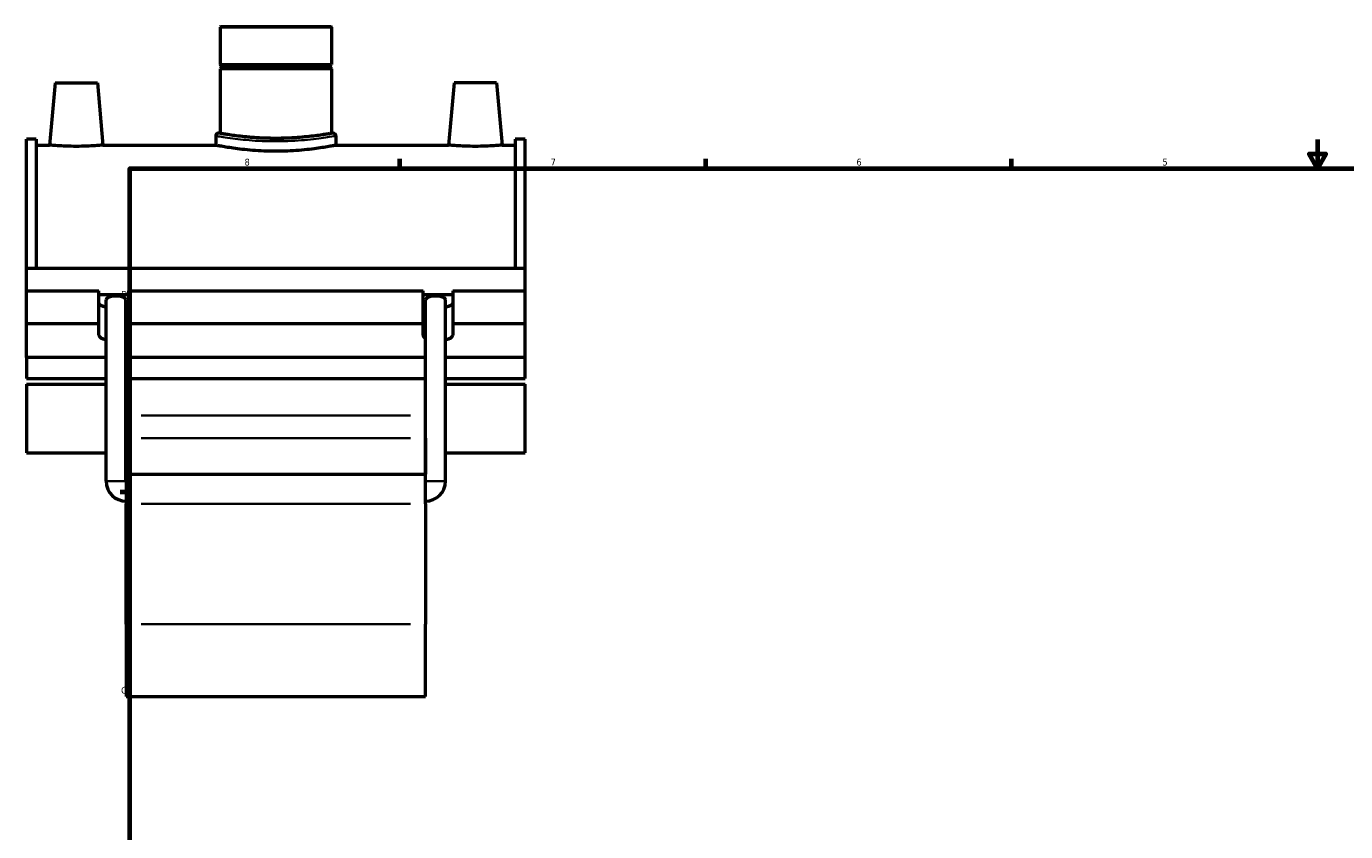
# Model space of a CAD drawing. Header units: inches. Extents: x -0.9 to 58, y -1.4 to 47.
# Tile 2 of 7: x -0.9 to 17.4, y 11.8 to 23. Entities that reach past the tile are written whole.
import ezdxf

# ---------------------------------------------------------------- set-up
doc = ezdxf.new("R2010")
doc.units = ezdxf.units.IN
doc.header["$MEASUREMENT"] = 0
for name, color, linetype, lineweight in [('Border (ANSI)', 7, 'Continuous', 70), ('Visible (ANSI)', 7, 'Continuous', 50), ('Visible Narrow (ANSI)', 7, 'Continuous', 35)]:
    doc.layers.add(name, color=color, linetype=linetype, lineweight=lineweight)
doc.styles.add('Note Text (ANSI)', font='tahoma.ttf')

# ---------------------------------------------------------------- blocks, each defined once
blk = doc.blocks.new('Borders Default Border')
at = {"layer": 'Border (ANSI)'}
for p, q in [((4.25, 21), (4.25, 21.134)), ((8.5, 21), (8.5, 21.134)), ((12.75, 21), (12.75, 21.134)), ((0.5, 16.5), (0.366, 16.5))]:
    blk.add_line(p, q, dxfattribs=at)
at = {"layer": 'Border (ANSI)', "flags": 128}
for points in [[(17, 21.4), (17, 21), (16.885, 21.2), (17.115, 21.2), (17, 21)], [(0.5, 1), (0.5, 21), (33.5, 21), (33.5, 1), (0.5, 1)]]:
    blk.add_lwpolyline(points, dxfattribs=at)
at = {"layer": 'Border (ANSI)', "color": 5, "true_color": 0x0000ff, "char_height": 0.0945, "attachment_point": 7, "style": 'Note Text (ANSI)'}
for s, insert in [('8', (2.094, 21.038)), ('7', (6.346, 21.04)), ('6', (10.595, 21.038)), ('5', (14.847, 21.038)), ('D', (0.378, 19.203)), ('C', (0.378, 13.701))]:
    blk.add_mtext(s, dxfattribs=dict(at, insert=insert))

msp = doc.modelspace()

# ---------------------------------------------------------------- linework, layer by layer
at = {"layer": 'Visible (ANSI)'}
for p, q in [((1.764, 22.973), (1.752, 22.961)), ((3.302, 22.961), (1.752, 22.961)), ((1.752, 22.961), (1.752, 22.442)), ((1.764, 22.973), (3.29, 22.973)), ((3.29, 22.973), (3.302, 22.961)), ((3.302, 22.961), (3.302, 22.442)), ((1.752, 22.442), (3.302, 22.442)), ((1.771, 22.423), (1.752, 22.442)), ((1.771, 22.403), (1.752, 22.383)), ((3.302, 22.383), (1.752, 22.383)), ((1.752, 22.383), (1.752, 21.487)), ((1.771, 22.423), (3.282, 22.423)), ((1.771, 22.423), (1.771, 22.403)), ((3.282, 22.403), (1.771, 22.403)), ((3.282, 22.423), (3.302, 22.442)), ((3.282, 22.423), (3.282, 22.403)), ((3.282, 22.403), (3.302, 22.383)), ((3.302, 22.383), (3.302, 21.487)), ((-0.54, 22.189), (-0.616, 21.323)), ((-0.54, 22.189), (0.05, 22.189)), ((0.05, 22.189), (0.126, 21.323)), ((5.004, 22.189), (4.928, 21.323)), ((5.594, 22.189), (5.004, 22.189)), ((5.594, 22.189), (5.67, 21.323)), ((1.692, 21.452), (1.692, 21.323)), ((1.752, 21.487), (1.728, 21.487)), ((3.326, 21.487), (3.302, 21.487)), ((3.362, 21.452), (3.362, 21.323)), ((-0.938, 19.612), (-0.938, 21.405)), ((-0.8, 21.405), (-0.938, 21.405)), ((-0.8, 21.405), (-0.8, 19.612)), ((-0.8, 21.323), (-0.616, 21.323)), ((0.126, 21.323), (1.692, 21.323)), ((3.362, 21.323), (4.928, 21.323)), ((5.67, 21.323), (5.853, 21.323)), ((5.853, 21.405), (5.853, 19.612)), ((5.992, 21.405), (5.853, 21.405)), ((5.992, 19.612), (5.992, 21.405)), ((-0.938, 19.612), (5.992, 19.612)), ((-0.938, 19.297), (-0.938, 19.612)), ((5.992, 19.297), (5.992, 19.612)), ((-0.938, 19.297), (0.068, 19.297)), ((-0.938, 18.845), (-0.938, 19.297)), ((0.068, 18.845), (0.068, 19.297)), ((0.068, 19.25), (0.481, 19.25)), ((0.481, 19.297), (0.481, 18.845)), ((0.481, 19.297), (4.573, 19.297)), ((4.573, 18.845), (4.573, 19.297)), ((4.573, 19.25), (4.985, 19.25)), ((4.985, 19.297), (4.985, 18.845)), ((4.985, 19.297), (5.992, 19.297)), ((5.992, 18.845), (5.992, 19.297)), ((0.17, 16.654), (0.17, 19.176)), ((0.444, 16.654), (0.444, 19.176)), ((4.609, 16.654), (4.609, 19.176)), ((4.884, 16.654), (4.884, 19.176)), ((-0.938, 18.845), (0.068, 18.845)), ((-0.938, 18.375), (-0.938, 18.845)), ((0.068, 18.681), (0.068, 18.845)), ((0.481, 18.845), (0.481, 18.681)), ((0.481, 18.845), (4.573, 18.845)), ((4.573, 18.681), (4.573, 18.845)), ((4.985, 18.845), (4.985, 18.681)), ((4.985, 18.845), (5.992, 18.845)), ((5.992, 18.375), (5.992, 18.845)), ((0.17, 18.375), (-0.938, 18.375)), ((-0.938, 18.375), (-0.938, 18.082)), ((4.609, 18.375), (0.444, 18.375)), ((5.992, 18.375), (4.884, 18.375)), ((5.992, 18.082), (5.992, 18.375)), ((-0.938, 18.082), (0.17, 18.082)), ((-0.938, 18.004), (-0.938, 17.047)), ((-0.938, 18.004), (0.17, 18.004)), ((0.444, 18.082), (4.609, 18.082)), ((0.444, 18.004), (0.448, 18.004)), ((0.448, 18.082), (0.448, 17.567)), ((4.606, 17.567), (4.606, 18.082)), ((4.606, 18.004), (4.609, 18.004)), ((4.884, 18.082), (5.992, 18.082)), ((4.884, 18.004), (5.992, 18.004)), ((5.992, 17.047), (5.992, 18.004)), ((0.448, 17.567), (0.448, 17.253)), ((4.606, 17.253), (4.606, 17.567)), ((0.448, 16.754), (0.448, 17.253)), ((4.606, 17.253), (4.606, 16.754)), ((-0.938, 17.047), (0.17, 17.047)), ((0.444, 17.047), (0.448, 17.047)), ((4.606, 17.047), (4.609, 17.047)), ((4.884, 17.047), (5.992, 17.047)), ((0.448, 16.754), (0.448, 16.341)), ((0.448, 16.754), (4.606, 16.754)), ((4.606, 16.341), (4.606, 16.754)), ((0.448, 14.666), (0.448, 16.341)), ((4.606, 16.341), (4.606, 14.666)), ((0.448, 14.666), (0.448, 13.662)), ((4.606, 13.662), (4.606, 14.666)), ((0.448, 13.662), (4.606, 13.662))]:
    msp.add_line(p, q, dxfattribs=at)
for centre, radius, start, end in [((1.728, 21.452), 0.0358, 90, 180), ((3.326, 21.452), 0.0358, 0, 90), ((0.448, 16.654), 0.278, 180, 270), ((0.448, 16.654), 0.00344, 180, 270), ((4.606, 16.654), 0.278, 270, 0), ((4.606, 16.654), 0.00344, 270, 0)]:
    msp.add_arc(centre, radius, start, end, dxfattribs=at)
for centre, major_axis, ratio, start_param, end_param in [((0.275, 19.133), (-0.206, 0), 0.34202, 0, 1.036311), ((0.307, 19.176), (0.137, 0), 0.36397, 0, 3.141593), ((0.275, 19.133), (0.206, 0), 0.34202, 5.680709, 6.283185), ((4.779, 19.133), (-0.206, 0), 0.34202, 0, 0.602476), ((4.747, 19.176), (0.137, 0), 0.36397, 0, 3.141593), ((4.779, 19.133), (0.206, 0), 0.34202, 5.246874, 6.283185), ((0.275, 18.681), (-0.206, 0), 0.34202, 0, 1.036311), ((0.275, 18.681), (0.206, 0), 0.34202, 5.680709, 6.283185), ((4.779, 18.681), (-0.206, 0), 0.34202, 0, 0.602476), ((4.779, 18.681), (0.206, 0), 0.34202, 5.246874, 6.283185)]:
    msp.add_ellipse(centre, major_axis=major_axis, ratio=ratio, start_param=start_param, end_param=end_param, dxfattribs=at)
for points, knots in [([(2.527, 21.417), (2.478, 21.417), (2.428, 21.418), (2.327, 21.421), (2.278, 21.424), (2.182, 21.431), (2.136, 21.435), (2.052, 21.443), (2.013, 21.448), (1.944, 21.457), (1.912, 21.461), (1.855, 21.47), (1.831, 21.474), (1.791, 21.48), (1.776, 21.483), (1.756, 21.487), (1.752, 21.487), (1.752, 21.487)], [0, 0, 0, 0, 0.371719, 0.371719, 0.743439, 0.743439, 1.115158, 1.115158, 1.486877, 1.486877, 1.858583, 1.858583, 2.230288, 2.230288, 2.601994, 2.601994, 2.973699, 2.973699, 2.973699, 2.973699]), ([(3.302, 21.487), (3.302, 21.487), (3.297, 21.487), (3.278, 21.483), (3.263, 21.48), (3.223, 21.474), (3.198, 21.47), (3.142, 21.461), (3.109, 21.457), (3.041, 21.448), (3.002, 21.443), (2.917, 21.435), (2.872, 21.431), (2.776, 21.424), (2.726, 21.421), (2.626, 21.418), (2.576, 21.417), (2.527, 21.417)], [8.921097, 8.921097, 8.921097, 8.921097, 9.292803, 9.292803, 9.664508, 9.664508, 10.036214, 10.036214, 10.407919, 10.407919, 10.779638, 10.779638, 11.151358, 11.151358, 11.523077, 11.523077, 11.894796, 11.894796, 11.894796, 11.894796]), ([(0.126, 21.323), (0.126, 21.323), (0.117, 21.322), (0.079, 21.319), (0.05, 21.316), (-0.015, 21.312), (-0.057, 21.31), (-0.149, 21.307), (-0.198, 21.306), (-0.292, 21.306), (-0.342, 21.307), (-0.433, 21.31), (-0.475, 21.312), (-0.541, 21.316), (-0.569, 21.319), (-0.607, 21.322), (-0.616, 21.323), (-0.616, 21.323)], [1.423732, 1.423732, 1.423732, 1.423732, 1.779502, 1.779502, 2.135273, 2.135273, 2.491368, 2.491368, 2.847463, 2.847463, 3.203559, 3.203559, 3.559654, 3.559654, 3.915424, 3.915424, 4.271195, 4.271195, 4.271195, 4.271195]), ([(3.362, 21.323), (3.362, 21.323), (3.357, 21.322), (3.335, 21.317), (3.319, 21.314), (3.277, 21.306), (3.25, 21.301), (3.189, 21.291), (3.154, 21.285), (3.08, 21.275), (3.038, 21.269), (2.947, 21.259), (2.898, 21.254), (2.795, 21.246), (2.742, 21.242), (2.634, 21.238), (2.579, 21.237), (2.474, 21.237), (2.42, 21.238), (2.312, 21.242), (2.258, 21.246), (2.156, 21.254), (2.106, 21.259), (2.015, 21.269), (1.974, 21.275), (1.9, 21.285), (1.865, 21.291), (1.804, 21.301), (1.777, 21.306), (1.734, 21.314), (1.718, 21.317), (1.697, 21.322), (1.692, 21.323), (1.692, 21.323)], [3.204414, 3.204414, 3.204414, 3.204414, 3.604954, 3.604954, 4.005494, 4.005494, 4.406034, 4.406034, 4.806574, 4.806574, 5.207137, 5.207137, 5.607701, 5.607701, 6.008264, 6.008264, 6.408828, 6.408828, 6.809391, 6.809391, 7.209955, 7.209955, 7.610519, 7.610519, 8.011082, 8.011082, 8.411622, 8.411622, 8.812162, 8.812162, 9.212702, 9.212702, 9.613242, 9.613242, 9.613242, 9.613242]), ([(5.67, 21.323), (5.67, 21.323), (5.661, 21.322), (5.623, 21.319), (5.594, 21.316), (5.529, 21.312), (5.487, 21.31), (5.395, 21.307), (5.346, 21.306), (5.299, 21.306), (5.252, 21.306), (5.202, 21.307), (5.111, 21.31), (5.069, 21.312), (5.003, 21.316), (4.975, 21.319), (4.937, 21.322), (4.928, 21.323), (4.928, 21.323)], [4.271195, 4.271195, 4.271195, 4.271195, 4.626966, 4.626966, 4.982736, 4.982736, 5.338831, 5.338831, 5.694927, 5.694927, 5.694927, 6.051022, 6.051022, 6.407117, 6.407117, 6.762888, 6.762888, 7.118658, 7.118658, 7.118658, 7.118658])]:
    msp.add_open_spline(points, degree=3, knots=knots, dxfattribs=at)
at = {"layer": 'Visible Narrow (ANSI)'}
for p, q in [((4.398, 17.567), (0.656, 17.567)), ((0.656, 17.253), (4.398, 17.253)), ((0.443, 16.654), (0.171, 16.654)), ((4.611, 16.654), (4.882, 16.654)), ((0.656, 16.341), (4.398, 16.341)), ((0.656, 14.666), (4.398, 14.666))]:
    msp.add_line(p, q, dxfattribs=at)
for points, knots in [([(1.692, 21.452), (1.692, 21.452), (1.7, 21.45), (1.751, 21.441), (1.826, 21.428), (2.017, 21.404), (2.124, 21.392), (2.369, 21.377), (2.509, 21.374), (2.776, 21.381), (2.903, 21.39), (3.118, 21.413), (3.208, 21.426), (3.323, 21.445), (3.355, 21.45), (3.361, 21.452), (3.362, 21.452), (3.362, 21.452)], [-16.018398, -16.018398, -16.018398, -16.018398, -15.535571, -15.535571, -14.438447, -14.438447, -13.527881, -13.527881, -12.525716, -12.525716, -11.555274, -11.555274, -10.582888, -10.582888, -9.707304, -9.707304, -9.61104, -9.61104, -9.61104, -9.61104]), ([(3.326, 21.487), (3.326, 21.487), (3.326, 21.487), (3.32, 21.486), (3.289, 21.48), (3.178, 21.462), (3.093, 21.448), (2.887, 21.425), (2.766, 21.416), (2.51, 21.409), (2.376, 21.412), (2.141, 21.427), (2.039, 21.439), (1.856, 21.464), (1.784, 21.477), (1.735, 21.486), (1.728, 21.487), (1.728, 21.487)], [9.61104, 9.61104, 9.61104, 9.61104, 9.707304, 9.707304, 10.582888, 10.582888, 11.555274, 11.555274, 12.525716, 12.525716, 13.527881, 13.527881, 14.438447, 14.438447, 15.535571, 15.535571, 16.018398, 16.018398, 16.018398, 16.018398])]:
    msp.add_open_spline(points, degree=3, knots=knots, dxfattribs=at)

# ---------------------------------------------------------------- block references
msp.add_blockref('Borders Default Border', (0, 0))

doc.saveas('drawing.dxf')
